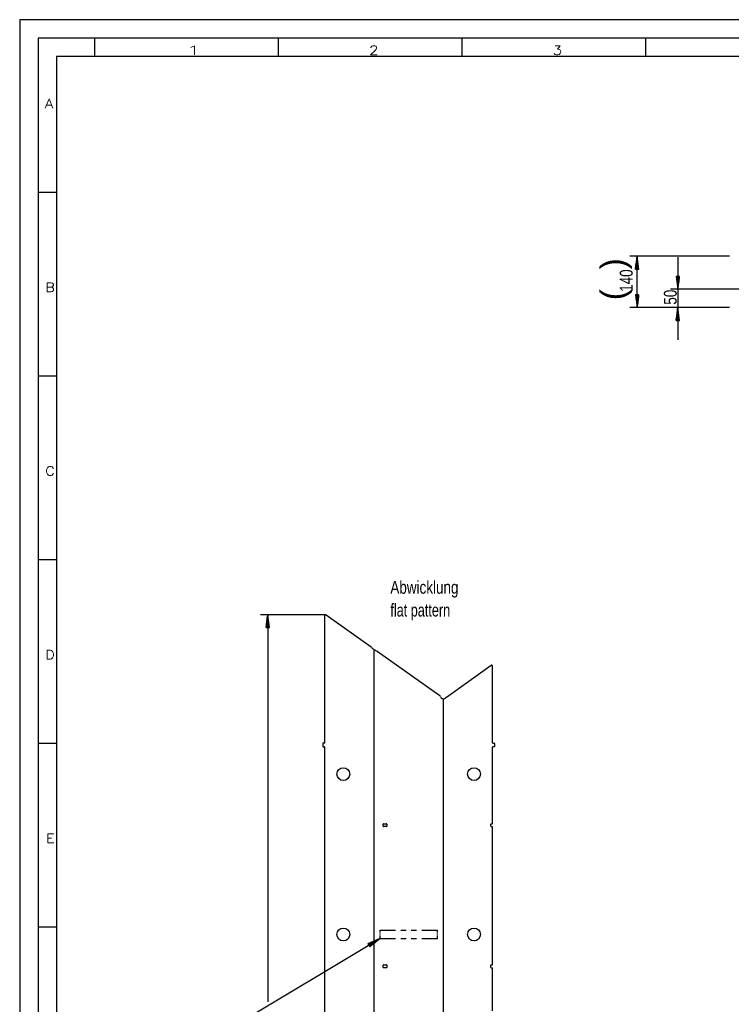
# Model space of a CAD drawing. Header units: millimetres. Extents: x -4 to 841, y -4 to 594.
# Tile 5 of 13: x 0 to 194, y 326 to 594. Entities that reach past the tile are written whole.
import ezdxf

# ---------------------------------------------------------------- set-up
doc = ezdxf.new("R2010")
doc.units = ezdxf.units.MM
doc.layers.add('1', color=7, linetype='Continuous')
doc.styles.add('SEACAD_Arial', font='arial.ttf', dxfattribs={"width": 0.75})
doc.styles.add('SEACAD_simplex_shx', font='simplex.shx', dxfattribs={"width": 0.587})

msp = doc.modelspace()

# ---------------------------------------------------------------- linework, layer by layer
at = {"layer": '1', "color": 7, "linetype": 'Continuous'}
for p, q in [((841, 594), (0, 594)), ((0, 594), (0, 0)), ((836, 589), (5, 589)), ((5, 589), (5, 5)), ((20.5, 584), (20.5, 589)), ((70.5, 584), (70.5, 589)), ((120.5, 584), (120.5, 589)), ((170.5, 584), (170.5, 589)), ((831, 584), (10, 584)), ((10, 584), (10, 10)), ((10, 547), (5, 547)), ((193.27, 529.64), (166.12, 529.64)), ((168.12, 529.64), (167.66, 526.14)), ((167.91, 526.14), (167.91, 528.1)), ((167.96, 526.14), (167.96, 528.48)), ((168.01, 526.14), (168.01, 528.87)), ((168.07, 526.14), (168.07, 529.26)), ((168.12, 515.64), (168.12, 529.64)), ((168.58, 526.14), (168.12, 529.64)), ((168.12, 526.14), (168.12, 529.64)), ((168.12, 526.14), (168.12, 529.64)), ((168.17, 526.14), (168.17, 529.26)), ((168.22, 526.14), (168.22, 528.87)), ((168.27, 526.14), (168.27, 528.48)), ((168.32, 526.14), (168.32, 528.1)), ((179.19, 529.39), (179.19, 506.89)), ((167.66, 526.14), (167.66, 526.17)), ((167.66, 526.14), (167.66, 526.17)), ((167.66, 526.14), (168.58, 526.14)), ((167.71, 526.14), (167.71, 526.55)), ((167.76, 526.14), (167.76, 526.94)), ((167.81, 526.14), (167.81, 527.33)), ((167.86, 526.14), (167.86, 527.71)), ((168.37, 526.14), (168.37, 527.71)), ((168.42, 526.14), (168.42, 527.33)), ((168.47, 526.14), (168.47, 526.94)), ((168.52, 526.14), (168.52, 526.55)), ((168.57, 526.14), (168.57, 526.17)), ((168.57, 526.14), (168.57, 526.17)), ((179.65, 524.14), (178.73, 524.14)), ((178.73, 524.14), (179.19, 520.64)), ((178.73, 524.14), (178.73, 524.11)), ((178.73, 524.14), (178.73, 524.11)), ((178.79, 524.14), (178.79, 523.73)), ((178.84, 524.14), (178.84, 523.34)), ((178.89, 524.14), (178.89, 522.96)), ((178.94, 524.14), (178.94, 522.57)), ((178.99, 524.14), (178.99, 522.19)), ((179.04, 524.14), (179.04, 521.8)), ((179.09, 524.14), (179.09, 521.41)), ((179.14, 524.14), (179.14, 521.03)), ((179.19, 520.64), (179.65, 524.14)), ((179.19, 524.14), (179.19, 520.64)), ((179.19, 524.14), (179.19, 520.64)), ((179.24, 524.14), (179.24, 521.03)), ((179.29, 524.14), (179.29, 521.41)), ((179.34, 524.14), (179.34, 521.8)), ((179.4, 524.14), (179.4, 522.19)), ((179.45, 524.14), (179.45, 522.57)), ((179.5, 524.14), (179.5, 522.96)), ((179.55, 524.14), (179.55, 523.34)), ((179.6, 524.14), (179.6, 523.73)), ((179.65, 524.14), (179.65, 524.11)), ((179.65, 524.14), (179.65, 524.11)), ((242.47, 520.64), (177.19, 520.64)), ((168.58, 519.14), (167.66, 519.14)), ((167.66, 519.14), (168.12, 515.64)), ((167.66, 519.14), (167.66, 519.11)), ((167.66, 519.14), (167.66, 519.11)), ((167.71, 519.14), (167.71, 518.73)), ((167.76, 519.14), (167.76, 518.34)), ((167.81, 519.14), (167.81, 517.96)), ((167.86, 519.14), (167.86, 517.57)), ((167.91, 519.14), (167.91, 517.19)), ((167.96, 519.14), (167.96, 516.8)), ((168.01, 519.14), (168.01, 516.41)), ((168.07, 519.14), (168.07, 516.03)), ((168.12, 515.64), (168.58, 519.14)), ((168.12, 519.14), (168.12, 515.64)), ((168.12, 519.14), (168.12, 515.64)), ((168.17, 519.14), (168.17, 516.03)), ((168.22, 519.14), (168.22, 516.41)), ((168.27, 519.14), (168.27, 516.8)), ((168.32, 519.14), (168.32, 517.19)), ((168.37, 519.14), (168.37, 517.57)), ((168.42, 519.14), (168.42, 517.96)), ((168.47, 519.14), (168.47, 518.34)), ((168.52, 519.14), (168.52, 518.73)), ((168.57, 519.14), (168.57, 519.11)), ((168.57, 519.14), (168.57, 519.11)), ((178.19, 515.64), (166.12, 515.64)), ((193.27, 515.64), (177.19, 515.64)), ((179.19, 515.64), (178.73, 512.14)), ((179.09, 512.14), (179.09, 514.87)), ((179.14, 512.14), (179.14, 515.26)), ((179.65, 512.14), (179.19, 515.64)), ((179.19, 512.14), (179.19, 515.64)), ((179.19, 512.14), (179.19, 515.64)), ((179.24, 512.14), (179.24, 515.26)), ((179.29, 512.14), (179.29, 514.87)), ((193.27, 515.64), (180.19, 515.64)), ((178.73, 512.14), (178.73, 512.17)), ((178.73, 512.14), (178.73, 512.17)), ((178.73, 512.14), (179.65, 512.14)), ((178.79, 512.14), (178.79, 512.55)), ((178.84, 512.14), (178.84, 512.94)), ((178.89, 512.14), (178.89, 513.33)), ((178.94, 512.14), (178.94, 513.71)), ((178.99, 512.14), (178.99, 514.1)), ((179.04, 512.14), (179.04, 514.48)), ((179.34, 512.14), (179.34, 514.48)), ((179.4, 512.14), (179.4, 514.1)), ((179.45, 512.14), (179.45, 513.71)), ((179.5, 512.14), (179.5, 513.33)), ((179.55, 512.14), (179.55, 512.94)), ((179.6, 512.14), (179.6, 512.55)), ((179.65, 512.14), (179.65, 512.17)), ((179.65, 512.14), (179.65, 512.17)), ((10, 497), (5, 497)), ((10, 447), (5, 447)), ((83.33, 432.04), (65.53, 432.04)), ((67.53, 432.04), (67.07, 428.54)), ((67.48, 428.54), (67.48, 431.65)), ((67.53, 432.04), (67.53, 326.67)), ((67.99, 428.54), (67.53, 432.04)), ((67.53, 428.54), (67.53, 432.04)), ((67.53, 428.54), (67.53, 432.04)), ((67.58, 428.54), (67.58, 431.65)), ((83.13, 431.73), (83.13, 431.84)), ((83.13, 397.22), (83.13, 431.73)), ((83.45, 432), (95.67, 423.34)), ((67.12, 428.54), (67.12, 428.95)), ((67.17, 428.54), (67.17, 429.34)), ((67.22, 428.54), (67.22, 429.72)), ((67.28, 428.54), (67.28, 430.11)), ((67.33, 428.54), (67.33, 430.49)), ((67.38, 428.54), (67.38, 430.88)), ((67.43, 428.54), (67.43, 431.26)), ((67.63, 428.54), (67.63, 431.26)), ((67.68, 428.54), (67.68, 430.88)), ((67.73, 428.54), (67.73, 430.49)), ((67.78, 428.54), (67.78, 430.11)), ((67.83, 428.54), (67.83, 429.72)), ((67.89, 428.54), (67.89, 429.34)), ((67.94, 428.54), (67.94, 428.95)), ((67.07, 428.54), (67.07, 428.56)), ((67.07, 428.54), (67.07, 428.56)), ((67.07, 428.54), (67.99, 428.54)), ((67.99, 428.54), (67.99, 428.56)), ((67.99, 428.54), (67.99, 428.56)), ((96.53, 66.65), (96.53, 422.56)), ((97.38, 422.11), (114.36, 410.09)), ((116.18, 409.63), (128.4, 418.28)), ((128.71, 397.22), (128.71, 418.12)), ((115.32, 409.19), (115.32, 56.06)), ((10, 397), (5, 397)), ((82.53, 397.02), (82.53, 396.22)), ((83.03, 397.12), (82.63, 397.12)), ((128.81, 397.12), (129.21, 397.12)), ((129.31, 397.02), (129.31, 396.22)), ((82.63, 396.12), (83.03, 396.12)), ((83.13, 97.22), (83.13, 396.02)), ((128.71, 375.27), (128.71, 396.02)), ((129.21, 396.12), (128.81, 396.12)), ((98.97, 374.47), (98.97, 375.07)), ((99.07, 375.17), (99.87, 375.17)), ((99.87, 374.37), (99.07, 374.37)), ((99.97, 375.07), (99.97, 374.47)), ((128.31, 374.47), (128.31, 375.07)), ((128.41, 375.17), (128.61, 375.17)), ((128.41, 374.37), (128.61, 374.37)), ((128.71, 336.87), (128.71, 374.27)), ((10, 347), (5, 347)), ((102.35, 346.12), (98.07, 346.12)), ((98.07, 346.12), (98.07, 345.52)), ((105.21, 346.12), (103.78, 346.12)), ((108.06, 346.12), (106.64, 346.12)), ((113.77, 346.12), (109.49, 346.12)), ((113.77, 345.52), (113.77, 346.12)), ((55.4, 318.42), (98.07, 343.92)), ((98.07, 343.92), (94.83, 342.52)), ((94.94, 342.35), (96.29, 343.15)), ((94.96, 342.3), (96.64, 343.31)), ((94.99, 342.26), (97, 343.46)), ((95.02, 342.21), (97.36, 343.61)), ((95.04, 342.17), (97.71, 343.77)), ((95.07, 342.13), (98.07, 343.92)), ((95.07, 342.13), (98.07, 343.92)), ((95.09, 342.08), (97.77, 343.68)), ((95.12, 342.04), (97.46, 343.44)), ((95.15, 342), (97.16, 343.2)), ((95.3, 341.73), (98.07, 343.92)), ((98.07, 345.32), (98.07, 345.12)), ((98.07, 344.92), (98.07, 344.72)), ((98.07, 344.52), (98.07, 343.92)), ((98.07, 343.92), (102.35, 343.92)), ((103.78, 343.92), (105.21, 343.92)), ((106.64, 343.92), (108.06, 343.92)), ((109.49, 343.92), (113.77, 343.92)), ((113.77, 345.12), (113.77, 345.32)), ((113.77, 344.72), (113.77, 344.92)), ((113.77, 343.92), (113.77, 344.52)), ((94.83, 342.52), (94.86, 342.53)), ((94.83, 342.52), (94.86, 342.53)), ((94.83, 342.52), (95.3, 341.73)), ((94.86, 342.48), (95.21, 342.69)), ((94.89, 342.43), (95.57, 342.84)), ((94.91, 342.39), (95.93, 343)), ((95.17, 341.95), (96.85, 342.96)), ((95.2, 341.91), (96.55, 342.72)), ((95.22, 341.87), (96.24, 342.47)), ((95.25, 341.82), (95.94, 342.23)), ((95.28, 341.78), (95.63, 341.99)), ((95.3, 341.74), (95.33, 341.75)), ((95.3, 341.74), (95.33, 341.75)), ((98.97, 336.07), (98.97, 336.67)), ((99.07, 336.77), (99.87, 336.77)), ((99.87, 335.97), (99.07, 335.97)), ((99.97, 336.67), (99.97, 336.07)), ((128.31, 336.07), (128.31, 336.67)), ((128.41, 336.77), (128.61, 336.77)), ((128.41, 335.97), (128.61, 335.97)), ((128.71, 324.27), (128.71, 335.87))]:
    msp.add_line(p, q, dxfattribs=at)
for centre in [(88.13, 388.67), (123.71, 388.67), (88.13, 345.02), (123.71, 345.02)]:
    msp.add_circle(centre, 1.75, dxfattribs=at)
for centre, radius, start, end in [((83.33, 431.84), 0.2, 54.7, 180), ((95.38, 422.94), 0.5, 46.0296, 54.7), ((95.38, 422.94), 0.499, 38.9855, 46.034), ((98.49, 425.45), 3.5, 218.9891, 234.8395), ((98.49, 425.45), 3.5, 234.8386, 249.4544), ((97.09, 421.71), 0.5, 54.7, 69.4545), ((128.51, 418.12), 0.2, 0, 125.3), ((114.07, 409.68), 0.5, 15.9909, 54.7), ((115.39, 410.06), 0.869, 195.9909, 322.3497), ((116.47, 409.22), 0.5, 125.3, 142.3497), ((82.63, 397.02), 0.1, 90, 180), ((83.03, 397.22), 0.1, 270, 0), ((128.81, 397.22), 0.1, 180, 270), ((129.21, 397.02), 0.1, 0, 90), ((82.63, 396.22), 0.1, 180, 270), ((83.03, 396.02), 0.1, 0, 90), ((128.81, 396.02), 0.1, 90, 180), ((129.21, 396.22), 0.1, 270, 0), ((128.61, 375.27), 0.1, 270, 0), ((99.07, 375.07), 0.1, 90, 180), ((99.07, 374.47), 0.1, 180, 270), ((99.87, 375.07), 0.1, 0, 90), ((99.87, 374.47), 0.1, 270, 0), ((128.41, 375.07), 0.1, 90, 180), ((128.41, 374.47), 0.1, 180, 270), ((128.61, 374.27), 0.1, 0, 90), ((99.07, 336.67), 0.1, 90, 180), ((99.07, 336.07), 0.1, 180, 270), ((99.87, 336.67), 0.1, 0, 90), ((99.87, 336.07), 0.1, 270, 0), ((128.41, 336.67), 0.1, 90, 180), ((128.41, 336.07), 0.1, 180, 270), ((128.61, 336.87), 0.1, 270, 0), ((128.61, 335.87), 0.1, 0, 90)]:
    msp.add_arc(centre, radius, start, end, dxfattribs=at)

# ---------------------------------------------------------------- texts
at = {"layer": '1', "attachment_point": 7}
for s, insert, char_height, width, style in [('{\\fsimplex|b0||i0||c0|p34;\\C7;\\H2.5;\\W1.879;1}', (45.38, 584.43), 2.5, 5.3935, 'SEACAD_simplex_shx'), ('{\\fsimplex|b0||i0||c0|p34;\\C7;\\H2.5;\\W1.216;2}', (95.11, 584.43), 2.5, 4.7454, 'SEACAD_simplex_shx'), ('{\\fsimplex|b0||i0||c0|p34;\\C7;\\H2.5;\\W1.216;3}', (145.11, 584.43), 2.5, 4.7454, 'SEACAD_simplex_shx'), ('{\\fsimplex|b0||i0||c0|p34;\\C7;\\H2.5;\\W1.216;A}', (6.83, 569.93), 2.5, 5.0232, 'SEACAD_simplex_shx'), ('{\\fsimplex|b0||i0||c0|p34;\\C7;\\H2.5;\\W1.148;B}', (6.97, 519.92), 2.5, 5.3066, 'SEACAD_simplex_shx'), ('{\\fsimplex|b0||i0||c0|p34;\\C7;\\H2.5;\\W1.148;C}', (6.97, 469.92), 2.5, 5.3066, 'SEACAD_simplex_shx'), ('{\\fArial|b0||i0||c0|p34;\\C7;\\H3.5;\\W0.75;Abwicklung}', (100.93, 436.71), 3.5, 18.1087, 'SEACAD_Arial'), ('{\\fArial|b0||i0||c0|p34;\\C7;\\H3.5;\\W0.705;flat pattern}', (100.93, 430.5), 3.5, 16.8152, 'SEACAD_Arial'), ('{\\fsimplex|b0||i0||c0|p34;\\C7;\\H2.5;\\W1.148;D}', (6.97, 419.92), 2.5, 4.7878, 'SEACAD_simplex_shx'), ('{\\fsimplex|b0||i0||c0|p34;\\C7;\\H2.5;\\W1.216;E}', (7.11, 369.93), 2.5, 4.6065, 'SEACAD_simplex_shx')]:
    msp.add_mtext(s, dxfattribs=dict(at, insert=insert, char_height=char_height, width=width, style=style))
at = {"layer": '1', "char_height": 6.58, "width": 3.0039, "attachment_point": 7, "rotation": 90}
for s, insert in [('{\\fArial|b0||i0||c0|p34;\\C7;\\H6.58;\\W1.;)}', (166.74, 526.03)), ('{\\fArial|b0||i0||c0|p34;\\C7;\\H6.58;\\W1.;(}', (166.74, 517.63))]:
    msp.add_mtext(s, dxfattribs=dict(at, insert=insert))
at = {"layer": '1', "char_height": 3.5, "attachment_point": 7, "rotation": 90, "style": 'SEACAD_Arial'}
for s, insert, width in [('{\\fArial|b0||i0||c0|p34;\\C7;\\H3.5;\\W0.75;140}', (166.96, 519.92), 5.9348), ('{\\fArial|b0||i0||c0|p34;\\C7;\\H3.5;\\W0.75;50}', (178.95, 516.43), 3.9565)]:
    msp.add_mtext(s, dxfattribs=dict(at, insert=insert, width=width))

doc.saveas('drawing.dxf')
